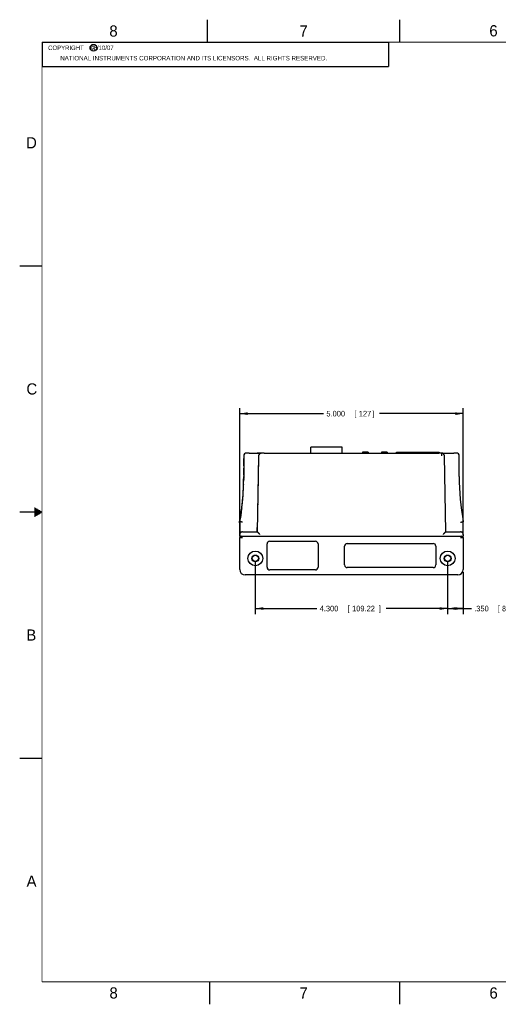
# Model space of a CAD drawing. Header units: inches. Extents: x 0 to 34, y 0 to 22.
# Tile 1 of 29: x 0 to 10.7, y 0 to 22. Entities that reach past the tile are written whole.
import ezdxf

# ---------------------------------------------------------------- set-up
doc = ezdxf.new("R2010")
doc.units = ezdxf.units.IN
doc.header["$LTSCALE"] = 1.87
doc.header["$MEASUREMENT"] = 0
doc.layers.get('0').update_dxf_attribs({"linetype": 'CONTINUOUS'})
doc.layers.add('DIMENSIONS', color=7, linetype='CONTINUOUS')
doc.styles.get("Standard").update_dxf_attribs({"font": 'txt', "width": 0.8})
doc.dimstyles.new('DIMSTYLE_2', dxfattribs={"dimtxt": 0.125, "dimasz": 0.18, "dimexe": 0.18, "dimexo": 0.0625, "dimgap": 0.09, "dimtad": 0, "dimtih": 1, "dimtoh": 1, "dimdec": 3, "dimzin": 4, "dimdsep": 46, "dimtxsty": 'STANDARD', "dimblk": '_FILLED', "dimblk1": '_FILLED', "dimblk2": '_FILLED', "dimcen": 0.09, "dimadec": 0, "dimazin": 0, "dimtp": 0.01, "dimtm": 0.01, "dimtfac": 1, "dimtdec": 3, "dimtofl": 0, "dimtmove": 0, "dimatfit": 3, "dimldrblk": '_FILLED', "dimfxl": 1, "dimtolj": 1, "dimtzin": 4, "dimarcsym": 0})

# ---------------------------------------------------------------- blocks, each defined once
blk = doc.blocks.new('_FILLED')
at = {"color": 0, "linetype": 'BYBLOCK'}
blk.add_solid([(0, 0), (-1, 0.17), (-1, -0.17)], dxfattribs=at)
blk = doc.blocks.new('*D25')
at = {"layer": 'DIMENSIONS', "color": 2, "linetype": 'CONTINUOUS'}
for p, q in [((4.919, 10.492), (4.919, 13.323)), ((9.919, 10.492), (9.919, 13.323)), ((4.919, 13.198), (6.794, 13.198)), ((9.919, 13.198), (8.044, 13.198))]:
    blk.add_line(p, q, dxfattribs=at)
at = {"layer": 'DIMENSIONS', "color": 2, "linetype": 'CONTINUOUS', "xscale": 0.18, "yscale": 0.18, "zscale": 0.18, "rotation": 180}
blk.add_blockref('_FILLED', (4.919, 13.198), dxfattribs=at)
at = {"layer": 'DIMENSIONS', "color": 2, "linetype": 'CONTINUOUS', "xscale": 0.18, "yscale": 0.18, "zscale": 0.18}
blk.add_blockref('_FILLED', (9.919, 13.198), dxfattribs=at)
at = {"layer": 'DIMENSIONS', "color": 2, "linetype": 'CONTINUOUS', "width": 0.8}
for s, p in [('5.000', (6.857, 13.135)), ('[', (7.482, 13.135)), ('127', (7.582, 13.135)), (']', (7.882, 13.135))]:
    blk.add_text(s, height=0.125, dxfattribs=at).set_placement(p)
blk = doc.blocks.new('*D26')
at = {"layer": 'DIMENSIONS', "color": 2, "linetype": 'CONTINUOUS'}
for p, q in [((5.269, 9.9), (5.269, 8.718)), ((9.569, 9.9), (9.569, 8.718)), ((5.269, 8.843), (6.644, 8.843)), ((9.569, 8.843), (8.194, 8.843))]:
    blk.add_line(p, q, dxfattribs=at)
at = {"layer": 'DIMENSIONS', "color": 2, "linetype": 'CONTINUOUS', "xscale": 0.18, "yscale": 0.18, "zscale": 0.18, "rotation": 180}
blk.add_blockref('_FILLED', (5.269, 8.843), dxfattribs=at)
at = {"layer": 'DIMENSIONS', "color": 2, "linetype": 'CONTINUOUS', "xscale": 0.18, "yscale": 0.18, "zscale": 0.18}
blk.add_blockref('_FILLED', (9.569, 8.843), dxfattribs=at)
at = {"layer": 'DIMENSIONS', "color": 2, "linetype": 'CONTINUOUS', "width": 0.8}
for s, p in [('4.300', (6.707, 8.78)), ('[', (7.332, 8.78)), ('109.22', (7.432, 8.78)), (']', (8.032, 8.78))]:
    blk.add_text(s, height=0.125, dxfattribs=at).set_placement(p)
blk = doc.blocks.new('*D45')
at = {"layer": 'DIMENSIONS', "color": 2, "linetype": 'CONTINUOUS'}
for p, q in [((9.569, 9.9), (9.569, 8.718)), ((9.919, 9.655), (9.919, 8.718)), ((9.569, 8.843), (9.744, 8.843)), ((9.919, 8.843), (9.744, 8.843)), ((9.744, 8.843), (10.1, 8.843))]:
    blk.add_line(p, q, dxfattribs=at)
at = {"layer": 'DIMENSIONS', "color": 2, "linetype": 'CONTINUOUS', "xscale": 0.18, "yscale": 0.18, "zscale": 0.18, "rotation": 180}
blk.add_blockref('_FILLED', (9.569, 8.843), dxfattribs=at)
at = {"layer": 'DIMENSIONS', "color": 2, "linetype": 'CONTINUOUS', "xscale": 0.18, "yscale": 0.18, "zscale": 0.18}
blk.add_blockref('_FILLED', (9.919, 8.843), dxfattribs=at)
at = {"layer": 'DIMENSIONS', "color": 2, "linetype": 'CONTINUOUS', "width": 0.8}
for s, p in [('.350', (10.162, 8.78)), ('[', (10.687, 8.78)), ('8.89', (10.787, 8.78)), (']', (11.187, 8.78))]:
    blk.add_text(s, height=0.125, dxfattribs=at).set_placement(p)

msp = doc.modelspace()

# ---------------------------------------------------------------- linework, layer by layer
at = {"color": 2, "linetype": 'CONTINUOUS'}
for p, q in [((4.2, 21.5), (4.2, 22)), ((8.5, 21.5), (8.5, 22)), ((0.5, 21.5), (8.25, 21.5)), ((0.5, 21.5), (0.5, 20.9531)), ((8.25, 21.5), (8.25, 20.9531)), ((0.5, 20.9531), (8.25, 20.9531)), ((0, 16.5), (0.5, 16.5)), ((0.5, 11), (0, 11)), ((0.3303, 11.09), (0.3441, 11.09)), ((0.3303, 11.08), (0.3614, 11.08)), ((0.3303, 11.07), (0.3788, 11.07)), ((0.3303, 11.06), (0.3961, 11.06)), ((0.3303, 11.05), (0.4134, 11.05)), ((0.3303, 11.04), (0.4307, 11.04)), ((0.3303, 11.03), (0.448, 11.03)), ((0.3303, 11.02), (0.4654, 11.02)), ((0.3303, 11.01), (0.4827, 11.01)), ((0.3303, 10.99), (0.4827, 10.99)), ((0.3303, 10.98), (0.4654, 10.98)), ((0.3303, 10.97), (0.448, 10.97)), ((0.3303, 10.96), (0.4307, 10.96)), ((0.3303, 10.95), (0.4134, 10.95)), ((0.3303, 10.94), (0.3961, 10.94)), ((0.3303, 10.93), (0.3788, 10.93)), ((0.3303, 10.92), (0.3614, 10.92)), ((0.3303, 10.91), (0.3441, 10.91)), ((0, 5.5), (0.5, 5.5)), ((4.25, 0), (4.25, 0.5)), ((8.5, 0), (8.5, 0.5))]:
    msp.add_line(p, q, dxfattribs=at)
at = {"color": 7, "linetype": 'CONTINUOUS'}
for p, q in [((6.5082, 12.3173), (6.5082, 12.4479)), ((7.2137, 12.4479), (6.5082, 12.4479)), ((7.2137, 12.3173), (7.2137, 12.4479)), ((7.6682, 12.3371), (7.6682, 12.3173)), ((7.7932, 12.3371), (7.6682, 12.3371)), ((7.7932, 12.3371), (7.7932, 12.3173)), ((8.0932, 12.3381), (8.0932, 12.3173)), ((8.2182, 12.3381), (8.0932, 12.3381)), ((8.2182, 12.3381), (8.2182, 12.3173)), ((8.4263, 12.3371), (9.3831, 12.3371)), ((8.4264, 12.3173), (8.4264, 12.3371)), ((9.3831, 12.3371), (9.3831, 12.3173)), ((5.0085, 12.2553), (5.0085, 11.7943)), ((5.009, 12.2553), (5.0085, 12.2553)), ((5.0085, 12.1938), (5.0085, 12.1939)), ((5.0085, 12.1553), (5.0085, 12.1939)), ((5.0085, 12.1939), (5.0085, 12.1939)), ((5.0086, 12.1939), (5.0086, 12.1938)), ((5.0086, 12.1939), (5.0086, 12.1938)), ((5.0086, 12.1938), (5.0086, 12.154)), ((5.0086, 12.1938), (5.0086, 12.154)), ((5.0086, 12.1539), (5.0086, 12.0351)), ((5.0087, 12.154), (5.0087, 12.1939)), ((5.0087, 12.0353), (5.0087, 12.1539)), ((5.0089, 12.1546), (5.0089, 12.1939)), ((5.0089, 12.0351), (5.0089, 12.1546)), ((5.009, 12.2553), (5.009, 11.7943)), ((5.0702, 12.3173), (5.0707, 12.3173)), ((5.1292, 12.3173), (5.0707, 12.3173)), ((5.1308, 12.3173), (5.2826, 12.3173)), ((5.3405, 12.2563), (5.3109, 10.5588)), ((5.3942, 12.3173), (5.3128, 12.3173)), ((5.3404, 12.2563), (5.3393, 12.1948)), ((5.3393, 12.1948), (5.3393, 12.1948)), ((5.3405, 12.2563), (5.3404, 12.2563)), ((5.4022, 12.3173), (5.4021, 12.3173)), ((5.4623, 12.3173), (5.4022, 12.3173)), ((9.1016, 12.3174), (8.4264, 12.3174)), ((9.1016, 12.3173), (9.1016, 12.3174)), ((9.3831, 12.3174), (9.1213, 12.3174)), ((9.1213, 12.3173), (9.1213, 12.3174)), ((9.4358, 12.3173), (9.3754, 12.3173)), ((9.4358, 12.2574), (9.4358, 12.3173)), ((9.5274, 10.5588), (9.4977, 12.2563)), ((9.5553, 12.3173), (9.7072, 12.3173)), ((9.767, 12.3173), (9.7095, 12.3173)), ((9.7671, 12.3173), (9.767, 12.3173)), ((9.829, 11.7943), (9.829, 12.2553)), ((5.0085, 12.0352), (5.0085, 12.0751)), ((5.0085, 12.0351), (5.0085, 12.0352)), ((5.0085, 11.9808), (5.0085, 11.9808)), ((5.0085, 11.9422), (5.0085, 11.9808)), ((5.0085, 11.9808), (5.0085, 11.9808)), ((5.0086, 12.0751), (5.0086, 12.0351)), ((5.0086, 11.9808), (5.0086, 11.9807)), ((5.0086, 11.8223), (5.0086, 11.9808)), ((5.0086, 11.9807), (5.0086, 11.9409)), ((5.0087, 12.0351), (5.0087, 12.0353)), ((5.0087, 11.9808), (5.0087, 11.9807)), ((5.0087, 11.9807), (5.0087, 11.9409)), ((5.0087, 11.9409), (5.0087, 11.8222)), ((5.0089, 11.9416), (5.0089, 11.9808)), ((5.0089, 11.8222), (5.0089, 11.9416)), ((5.3365, 12.0362), (5.3356, 11.9818)), ((5.3356, 11.9818), (5.3356, 11.9818)), ((5.3366, 12.0362), (5.3365, 12.0362)), ((5.0085, 11.7943), (5.0071, 11.6882)), ((5.0084, 11.7678), (5.0084, 11.7679)), ((5.0084, 11.7679), (5.0085, 11.7679)), ((5.0084, 11.7678), (5.0084, 11.7678)), ((5.0085, 11.8223), (5.0085, 11.8622)), ((5.0085, 11.8222), (5.0085, 11.8223)), ((5.0086, 11.8621), (5.0086, 11.8222)), ((5.0086, 11.8222), (5.0086, 11.8223)), ((5.0088, 11.7679), (5.0089, 11.7679)), ((5.3328, 11.8232), (5.3319, 11.7688)), ((5.3319, 11.7688), (5.3319, 11.7688)), ((5.3329, 11.8232), (5.3328, 11.8232)), ((5.0035, 11.5556), (5.0035, 11.5557)), ((5.0035, 11.5557), (5.0036, 11.5557)), ((5.0058, 11.6098), (5.0057, 11.6098)), ((5.006, 11.6098), (5.0059, 11.6098)), ((5.3291, 11.6102), (5.3281, 11.5558)), ((5.3281, 11.5558), (5.3282, 11.5558)), ((5.3292, 11.6102), (5.3291, 11.6102)), ((4.9909, 11.3439), (4.991, 11.3439)), ((4.991, 11.3439), (4.9911, 11.3439)), ((4.9913, 11.3439), (4.9913, 11.3439)), ((4.9949, 11.3973), (4.9948, 11.3973)), ((4.995, 11.398), (4.9949, 11.3973)), ((4.9951, 11.3998), (4.995, 11.398)), ((4.9951, 11.398), (4.995, 11.3973)), ((4.995, 11.3973), (4.995, 11.3973)), ((4.9953, 11.4007), (4.9951, 11.398)), ((4.9953, 11.3973), (4.9952, 11.3973)), ((5.3254, 11.3972), (5.3244, 11.3428)), ((5.3244, 11.3428), (5.3244, 11.3428)), ((5.3254, 11.3972), (5.3254, 11.3972)), ((4.9624, 11.0671), (4.9422, 10.9226)), ((4.9654, 11.0929), (4.9624, 11.0671)), ((4.9704, 11.1324), (4.9704, 11.1325)), ((4.9704, 11.1325), (4.9704, 11.1324)), ((4.9704, 11.1325), (4.9704, 11.1325)), ((4.9705, 11.1325), (4.9706, 11.1325)), ((4.9708, 11.1325), (4.9709, 11.1325)), ((4.9763, 11.1846), (4.9762, 11.1846)), ((4.9766, 11.1846), (4.9766, 11.1846)), ((5.3217, 11.1842), (5.3207, 11.1298)), ((5.3207, 11.1298), (5.3207, 11.1298)), ((5.3217, 11.1842), (5.3217, 11.1842)), ((4.9422, 10.9226), (4.9185, 10.7793)), ((4.9421, 10.9214), (4.942, 10.9213)), ((4.942, 10.9214), (4.9421, 10.9214)), ((4.942, 10.9213), (4.942, 10.9213)), ((4.9422, 10.9214), (4.9423, 10.9214)), ((4.9498, 10.9716), (4.9497, 10.9716)), ((4.95, 10.9716), (4.9499, 10.9716)), ((5.3179, 10.9712), (5.317, 10.9168)), ((5.317, 10.9168), (5.317, 10.9168)), ((5.318, 10.9712), (5.3179, 10.9712)), ((4.9185, 10.7552), (4.9185, 10.7793)), ((4.9185, 10.755), (4.9185, 10.7552)), ((4.9186, 10.7552), (4.9186, 10.7793)), ((4.9186, 10.7793), (4.9186, 10.755)), ((4.9186, 10.7793), (4.9186, 10.7793)), ((4.9186, 10.755), (4.9186, 10.7552)), ((4.9187, 10.7793), (4.9187, 10.755)), ((4.9189, 10.755), (4.9189, 10.7793)), ((4.919, 10.7793), (4.9189, 10.755)), ((4.919, 10.7793), (4.919, 10.4939)), ((5.3108, 10.5588), (5.3142, 10.7582)), ((5.3143, 10.7582), (5.3142, 10.7582)), ((9.919, 10.4983), (9.919, 10.7793)), ((4.9191, 10.4293), (4.9157, 10.4293)), ((4.9185, 10.4972), (4.9185, 10.4593)), ((4.9185, 10.4593), (9.9191, 10.4593)), ((4.9191, 10.4939), (4.919, 10.4939)), ((4.9191, 10.4593), (4.9191, 10.4939)), ((4.9191, 9.7178), (4.9191, 10.4293)), ((4.9802, 10.5559), (5.3109, 10.5588)), ((5.5918, 10.3458), (6.6118, 10.3458)), ((9.5274, 10.5588), (9.8577, 10.5559)), ((9.8623, 10.5556), (9.8574, 10.5559)), ((9.9191, 10.4939), (9.9191, 10.4593)), ((9.9191, 10.4293), (9.9191, 9.7178)), ((5.5318, 9.7658), (5.5318, 10.2858)), ((6.6718, 10.2858), (6.6718, 9.7658)), ((7.2658, 9.8163), (7.2658, 10.2363)), ((7.3258, 10.2963), (9.2458, 10.2963)), ((9.3058, 10.2363), (9.3058, 9.8163)), ((4.9157, 9.7178), (4.9191, 9.7178)), ((6.6118, 9.7058), (5.5918, 9.7058)), ((9.2458, 9.7563), (7.3258, 9.7563)), ((9.7941, 9.5928), (5.0407, 9.5928))]:
    msp.add_line(p, q, dxfattribs=at)
at = {"color": 7, "linetype": 'CONTINUOUS', "const_width": 0.02}
for points in [[(0.5, 21.5), (0.5, 0.5)], [(33.5, 21.5), (0.5, 21.5)], [(0.5, 0.5), (33.5, 0.5)]]:
    msp.add_lwpolyline(points, dxfattribs=at)
at = {"color": 7, "linetype": 'CONTINUOUS'}
for points in [[(5.0086, 11.7287), (5.0082, 11.7028), (5.008, 11.6882)], [(4.9808, 10.5559), (4.9759, 10.5556), (4.9711, 10.555), (4.9663, 10.554), (4.9616, 10.5527), (4.957, 10.5509), (4.9525, 10.5488), (4.9483, 10.5464), (4.9443, 10.5437), (4.9405, 10.5406), (4.9369, 10.5373), (4.9336, 10.5337), (4.9306, 10.5298), (4.928, 10.5257), (4.9256, 10.5215), (4.9236, 10.517), (4.922, 10.5124), (4.9207, 10.5077), (4.9198, 10.503), (4.9193, 10.4981), (4.9191, 10.4939)], [(9.9103, 10.5257), (9.9076, 10.5298), (9.9046, 10.5337), (9.9014, 10.5373), (9.8978, 10.5406), (9.894, 10.5437), (9.89, 10.5464), (9.8857, 10.5488), (9.8813, 10.5509), (9.8767, 10.5527), (9.872, 10.554), (9.8672, 10.555), (9.8623, 10.5556)], [(9.9191, 10.4939), (9.919, 10.4981), (9.9185, 10.503), (9.9176, 10.5077), (9.9163, 10.5124), (9.9146, 10.517), (9.9126, 10.5215), (9.9103, 10.5257)]]:
    msp.add_lwpolyline(points, dxfattribs=at)
at = {"color": 2, "linetype": 'CONTINUOUS'}
msp.add_circle((1.6484, 21.3727), 0.0754, dxfattribs=at)
at = {"color": 7, "linetype": 'CONTINUOUS'}
for centre, radius in [((5.2692, 9.9628), 0.165), ((9.5692, 9.9628), 0.165), ((5.2691, 9.9628), 0.0755), ((5.2691, 9.9628), 0.075), ((5.2691, 9.9628), 0.069), ((9.5691, 9.9628), 0.0755), ((9.5691, 9.9628), 0.075), ((9.5691, 9.9628), 0.069)]:
    msp.add_circle(centre, radius, dxfattribs=at)
for centre, radius, start, end in [((5.0705, 12.2553), 0.062, 90.18608, 180), ((5.0285, 12.1939), 0.02, 180.21179, 185.52768), ((5.0286, 12.1939), 0.02, 180, 184.65173), ((5.0286, 12.1939), 0.02, 182.57868, 186.36909), ((5.0285, 12.1939), 0.02, 186.46689, 188.139), ((5.0286, 12.1939), 0.02, 188.23513, 189.67788), ((5.0286, 12.1939), 0.02, 189.14838, 190.602), ((5.0289, 12.1939), 0.02, 180, 183.89595), ((5.0287, 12.1939), 0.02, 186.76421, 188.18975), ((5.0285, 12.1939), 0.02, 190.901, 192.08774), ((5.071, 12.2553), 0.062, 89.98848, 180), ((5.3593, 12.1945), 0.02, 179, 184.08658), ((5.4024, 12.2553), 0.062, 90.24195, 179), ((5.4025, 12.2553), 0.062, 90, 179), ((9.4358, 12.2553), 0.062, 1, 89.96124), ((9.767, 12.2553), 0.062, 0, 89.95994), ((5.0285, 12.0351), 0.02, 174.4997, 180), ((5.0285, 11.9808), 0.02, 180.20777, 185.67567), ((5.0285, 12.0351), 0.02, 171.84571, 173.49717), ((5.0286, 12.0351), 0.02, 173.61361, 177.44811), ((5.0286, 12.0351), 0.02, 175.40371, 180), ((5.0286, 11.9808), 0.02, 180, 184.6504), ((5.0286, 11.9808), 0.02, 182.5812, 186.36913), ((5.0285, 11.9808), 0.02, 186.51754, 188.18951), ((5.0286, 12.0351), 0.02, 169.4198, 170.86532), ((5.0286, 11.9808), 0.02, 188.2347, 189.70292), ((5.0286, 11.9808), 0.02, 189.14926, 190.62804), ((5.0287, 12.0351), 0.02, 171.80472, 173.22334), ((5.0289, 12.0351), 0.02, 176.12218, 180), ((5.0289, 11.9808), 0.02, 180, 183.97256), ((5.0287, 11.9808), 0.02, 186.76431, 188.21519), ((5.0285, 11.9808), 0.02, 190.95183, 192.13382), ((5.3556, 11.9815), 0.02, 179, 184.16418), ((5.3565, 12.0359), 0.02, 173.91344, 179), ((-0.7595, 11.7943), 5.7685, 349.86601, 360), ((-0.76, 11.7943), 5.7685, 358.16711, 359.7372), ((-0.7599, 11.7943), 5.7685, 358.16711, 359.73765), ((-0.7598, 11.7943), 5.7685, 358.16711, 359.73765), ((-0.7597, 11.7943), 5.7685, 358.16711, 359.73765), ((-0.7596, 11.7943), 5.7685, 358.16711, 359.73765), ((5.0284, 11.7678), 0.02, 179.94705, 185.53292), ((5.0285, 11.8222), 0.02, 174.34821, 180), ((5.0284, 11.7678), 0.02, 186.29832, 187.96186), ((5.0285, 11.8222), 0.02, 171.79594, 173.44718), ((5.0286, 11.8222), 0.02, 175.40548, 180), ((5.0286, 11.7678), 0.02, 179.73765, 184.35783), ((5.0285, 11.7678), 0.02, 184.64082, 186.10295), ((5.0286, 11.8222), 0.02, 170.30961, 171.77002), ((5.0288, 11.7678), 0.02, 179.73765, 183.76492), ((5.0287, 11.7678), 0.02, 186.4967, 187.96382), ((5.0286, 11.7678), 0.02, 187.9569, 189.44122), ((5.0287, 11.8222), 0.02, 171.77896, 173.22247), ((5.0289, 11.8222), 0.02, 176.0459, 180), ((5.3519, 11.7685), 0.02, 179, 184.24178), ((5.3528, 11.8229), 0.02, 173.83582, 179), ((15.5974, 11.7943), 5.7685, 180, 190.13466), ((-0.76, 11.7943), 5.7685, 356.05367, 357.6295), ((-0.7598, 11.7943), 5.7685, 356.05367, 357.62996), ((-0.7599, 11.7943), 5.7685, 356.05371, 357.62995), ((-0.7597, 11.7943), 5.7685, 356.05368, 357.62995), ((-0.7596, 11.7943), 5.7685, 356.05367, 357.62996), ((5.0236, 11.5549), 0.02, 180.13856, 184.02732), ((5.0237, 11.5549), 0.02, 177.62996, 182.13947), ((5.0238, 11.5549), 0.02, 184.40958, 185.86717), ((5.0239, 11.5549), 0.02, 177.62996, 181.63171), ((5.0255, 11.6091), 0.02, 172.34777, 178.1671), ((5.0256, 11.6091), 0.02, 177.16213, 178.1671), ((5.0255, 11.6091), 0.02, 169.91875, 171.5992), ((5.0256, 11.6091), 0.02, 171.82, 175.56794), ((5.0257, 11.6091), 0.02, 173.48867, 178.1671), ((5.0259, 11.6091), 0.02, 174.05973, 178.1671), ((5.0255, 11.6091), 0.02, 166.00485, 167.14554), ((5.0256, 11.6091), 0.02, 167.50208, 169.02384), ((5.0258, 11.6091), 0.02, 169.92792, 171.42232), ((5.3481, 11.5555), 0.02, 179, 184.31938), ((5.3491, 11.6099), 0.02, 173.75819, 179), ((-0.76, 11.7943), 5.7685, 353.93276, 355.52245), ((-0.7598, 11.7943), 5.7685, 353.93276, 355.52245), ((-0.7599, 11.7943), 5.7685, 353.93286, 355.52243), ((-0.7597, 11.7943), 5.7685, 353.93279, 355.52243), ((-0.7596, 11.7943), 5.7685, 353.93276, 355.52245), ((5.0108, 11.3424), 0.02, 175.52244, 181.41466), ((5.0109, 11.3424), 0.02, 178.11257, 181.85382), ((5.011, 11.3424), 0.02, 175.52244, 180.23075), ((5.011, 11.3424), 0.02, 182.24676, 183.78759), ((5.0112, 11.3424), 0.02, 175.52244, 179.76429), ((5.0148, 11.3959), 0.02, 170.26045, 176.05366), ((5.0149, 11.3959), 0.02, 175.60287, 176.05366), ((5.0149, 11.3959), 0.02, 169.65992, 173.56265), ((5.0149, 11.3959), 0.02, 171.57701, 176.05366), ((5.0151, 11.3959), 0.02, 172.0566, 176.05366), ((5.0149, 11.3959), 0.02, 165.48769, 166.31002), ((5.0148, 11.3959), 0.02, 163.77079, 163.97614), ((5.3444, 11.3425), 0.02, 179, 184.39698), ((5.3454, 11.3969), 0.02, 173.68057, 179), ((-0.76, 11.7943), 5.7685, 351.80137, 353.40654), ((-0.7599, 11.7943), 5.7685, 351.80155, 353.41223), ((-0.7598, 11.7943), 5.7685, 351.80137, 353.41225), ((-0.7597, 11.7943), 5.7685, 351.80143, 353.41223), ((-0.7596, 11.7943), 5.7685, 351.80137, 353.41225), ((4.9903, 11.1302), 0.02, 173.55797, 179.39016), ((4.9903, 11.1302), 0.02, 180.10401, 181.76359), ((4.9903, 11.1302), 0.02, 184.45796, 185.68623), ((4.9904, 11.1302), 0.02, 173.41224, 178.02342), ((4.9904, 11.1302), 0.02, 175.91243, 179.7663), ((4.9904, 11.1302), 0.02, 181.60104, 183.143), ((4.9904, 11.1302), 0.02, 182.48415, 184.03827), ((4.9905, 11.1302), 0.02, 180.13998, 181.66632), ((4.9907, 11.1302), 0.02, 173.41224, 177.61835), ((4.9961, 11.1824), 0.02, 167.97939, 173.93275), ((4.9962, 11.1824), 0.02, 169.33099, 173.93275), ((4.9962, 11.1824), 0.02, 173.77333, 173.93275), ((4.9964, 11.1824), 0.02, 169.76475, 173.93275), ((5.3407, 11.1295), 0.02, 179, 184.47458), ((5.3417, 11.1839), 0.02, 173.60295, 179), ((-0.76, 11.7943), 5.7685, 349.86981, 351.29077), ((-0.7598, 11.7943), 5.7685, 349.86568, 351.29074), ((-0.7599, 11.7943), 5.7685, 349.86896, 351.29646), ((-0.7597, 11.7943), 5.7685, 349.86971, 351.29646), ((-0.7596, 11.7943), 5.7685, 349.86568, 351.29074), ((4.9618, 10.9183), 0.02, 171.4441, 177.36146), ((4.9618, 10.9183), 0.02, 178.04313, 179.67128), ((4.9618, 10.9183), 0.02, 182.82392, 183.62791), ((4.9619, 10.9183), 0.02, 173.69392, 177.67633), ((4.9619, 10.9183), 0.02, 180.9774, 181.84171), ((4.962, 10.9183), 0.02, 171.29647, 175.81904), ((4.962, 10.9183), 0.02, 180.18477, 180.98403), ((4.9621, 10.9183), 0.02, 178.02749, 179.53605), ((4.9622, 10.9183), 0.02, 171.29647, 175.46166), ((4.9693, 10.9688), 0.02, 165.8467, 171.80136), ((4.9695, 10.9688), 0.02, 167.0641, 171.80136), ((4.9694, 10.9688), 0.02, 165.48983, 169.27725), ((4.9697, 10.9688), 0.02, 167.46135, 171.80136), ((5.337, 10.9165), 0.02, 179, 184.55219), ((5.3379, 10.9709), 0.02, 173.52533, 179), ((-0.76, 11.7943), 5.7685, 349.86568, 349.869), ((4.9385, 10.755), 0.02, 173.90809, 180), ((4.9385, 10.755), 0.02, 171.52181, 173.21449), ((4.9386, 10.755), 0.02, 173.61368, 177.55602), ((4.9386, 10.755), 0.02, 175.28858, 180), ((4.9386, 10.755), 0.02, 169.88812, 171.77008), ((4.9385, 10.755), 0.02, 167.43703, 168.8339), ((4.9386, 10.755), 0.02, 169.01604, 169.30174), ((4.9387, 10.755), 0.02, 171.38781, 173.2607), ((4.9389, 10.755), 0.02, 174.67214, 180), ((5.3342, 10.7579), 0.02, 173.4477, 179), ((4.9811, 10.4939), 0.062, 90.81749, 180), ((4.9491, 10.4293), 0.03, 89.98831, 180), ((4.9811, 10.4939), 0.062, 90.43218, 90.56454), ((5.5918, 10.2858), 0.06, 90, 180), ((6.6118, 10.2858), 0.06, 0, 90), ((9.8571, 10.4939), 0.062, 0, 89.5), ((9.8891, 10.4293), 0.03, 0, 89.98831), ((7.3258, 10.2363), 0.06, 90, 180), ((9.2458, 10.2363), 0.06, 0, 90), ((5.0441, 9.7178), 0.125, 180, 270), ((5.5918, 9.7658), 0.06, 180, 270), ((6.6118, 9.7658), 0.06, 270, 360), ((7.3258, 9.8163), 0.06, 180, 270), ((9.2458, 9.8163), 0.06, 270, 360), ((9.7941, 9.7178), 0.125, 270, 360)]:
    msp.add_arc(centre, radius, start, end, dxfattribs=at)
for points, knots in [([(5.1292, 12.3173), (5.1294, 12.3173), (5.13, 12.3173), (5.1305, 12.3173), (5.1308, 12.3173)], [0, 0, 0, 0, 0.4986373, 1, 1, 1, 1]), ([(5.2826, 12.3173), (5.2848, 12.3173), (5.2894, 12.3173), (5.2965, 12.3173), (5.3042, 12.3173), (5.312, 12.3173), (5.3198, 12.3173), (5.3274, 12.3173), (5.3347, 12.3173), (5.3419, 12.3173), (5.3487, 12.3173), (5.3552, 12.3173), (5.3615, 12.3173), (5.3673, 12.3173), (5.3728, 12.3173), (5.3778, 12.3173), (5.3825, 12.3173), (5.3866, 12.3173), (5.3903, 12.3173), (5.3935, 12.3173), (5.3963, 12.3173), (5.3985, 12.3173), (5.4002, 12.3173), (5.4013, 12.3173), (5.4019, 12.3173), (5.4021, 12.3173)], [0, 0, 0, 0, 0.0547191, 0.1153358, 0.1797261, 0.2458642, 0.3116432, 0.3754257, 0.4370475, 0.4966367, 0.5540927, 0.6090033, 0.6610911, 0.7101106, 0.7559011, 0.7983019, 0.837101, 0.8721003, 0.9030743, 0.9299961, 0.9528764, 0.9715577, 0.9856168, 0.9949698, 1, 1, 1, 1]), ([(5.4644, 12.3173), (5.4641, 12.3173), (5.4634, 12.3173), (5.4627, 12.3173), (5.4623, 12.3173)], [0, 0, 0, 0, 0.5019604, 1, 1, 1, 1]), ([(5.4644, 12.3173), (5.8988, 12.3173), (6.7675, 12.3173), (8.0706, 12.3173), (8.9394, 12.3173), (9.3738, 12.3173)], [0, 0, 0, 0, 0.3333302, 0.6666646, 1, 1, 1, 1]), ([(9.3738, 12.3173), (9.3741, 12.3173), (9.3746, 12.3173), (9.3751, 12.3173), (9.3753, 12.3173)], [0, 0, 0, 0, 0.5088912, 1, 1, 1, 1]), ([(9.436, 12.3173), (9.4362, 12.3173), (9.4367, 12.3173), (9.4378, 12.3173), (9.4395, 12.3173), (9.4417, 12.3173), (9.4444, 12.3173), (9.4477, 12.3173), (9.4513, 12.3173), (9.4555, 12.3173), (9.4601, 12.3173), (9.4652, 12.3173), (9.4706, 12.3173), (9.4765, 12.3173), (9.4827, 12.3173), (9.4892, 12.3173), (9.4961, 12.3173), (9.5032, 12.3173), (9.5106, 12.3173), (9.5182, 12.3173), (9.5259, 12.3173), (9.5338, 12.3173), (9.5414, 12.3173), (9.5485, 12.3173), (9.5531, 12.3173), (9.5553, 12.3173)], [0, 0, 0, 0, 0.0046241, 0.0139426, 0.02797, 0.0466244, 0.0694838, 0.0963906, 0.1273548, 0.1623499, 0.2011504, 0.2435584, 0.2893617, 0.3383994, 0.3905111, 0.4454509, 0.5029415, 0.5625702, 0.6242366, 0.6880689, 0.7539025, 0.8200986, 0.8845483, 0.9452241, 1, 1, 1, 1]), ([(9.7072, 12.3173), (9.7075, 12.3173), (9.7083, 12.3173), (9.7091, 12.3173), (9.7095, 12.3173)], [0, 0, 0, 0, 0.5010639, 1, 1, 1, 1]), ([(5.0085, 11.9808), (5.0085, 11.9808), (5.0085, 11.9808), (5.0085, 11.9808), (5.0086, 11.9808)], [0, 0, 0, 0, 0.5000005, 1, 1, 1, 1]), ([(5.0086, 11.8222), (5.0086, 11.8222), (5.0086, 11.8222), (5.0085, 11.8222), (5.0085, 11.8222)], [0, 0, 0, 0, 0.4999931, 1, 1, 1, 1]), ([(5.0085, 11.7943), (5.0085, 11.7943), (5.0086, 11.7943), (5.0088, 11.7943), (5.0089, 11.7943), (5.009, 11.7943)], [0, 0, 0, 0, 0.3333349, 0.6666659, 1, 1, 1, 1]), ([(5.0036, 11.5557), (5.0036, 11.5557), (5.0036, 11.5557), (5.0036, 11.5557), (5.0036, 11.5557)], [0, 0, 0, 0, 0.665016, 1, 1, 1, 1]), ([(5.0056, 11.6098), (5.0056, 11.6098), (5.0056, 11.6098), (5.0056, 11.6098), (5.0056, 11.6098)], [0, 0, 0, 0, 0.4999999, 1, 1, 1, 1]), ([(4.9704, 11.1325), (4.9704, 11.1325), (4.9705, 11.1325), (4.9705, 11.1325), (4.9705, 11.1325)], [0, 0, 0, 0, 0.3386215, 1, 1, 1, 1]), ([(4.9421, 10.9214), (4.9421, 10.9214), (4.9421, 10.9214), (4.9421, 10.9214), (4.9421, 10.9214)], [0, 0, 0, 0, 0.5000001, 1, 1, 1, 1]), ([(4.9496, 10.9716), (4.9496, 10.9716), (4.9496, 10.9716), (4.9495, 10.9716), (4.9495, 10.9716)], [0, 0, 0, 0, 0.2386148, 1, 1, 1, 1]), ([(4.9186, 10.755), (4.9186, 10.755), (4.9185, 10.755), (4.9185, 10.755), (4.9185, 10.755)], [0, 0, 0, 0, 0.4999977, 1, 1, 1, 1]), ([(4.9189, 10.7793), (4.9188, 10.7793), (4.9188, 10.7793), (4.9188, 10.7793), (4.9188, 10.7793)], [0, 0, 0, 0, 0.9021626, 1, 1, 1, 1]), ([(4.9788, 10.7749), (4.9773, 10.775), (4.9741, 10.7753), (4.9695, 10.7757), (4.9648, 10.7761), (4.9603, 10.7765), (4.9559, 10.7769), (4.9516, 10.7772), (4.9475, 10.7775), (4.9436, 10.7778), (4.9399, 10.7781), (4.9365, 10.7784), (4.9333, 10.7786), (4.9304, 10.7788), (4.9278, 10.779), (4.9256, 10.7791), (4.9236, 10.7792), (4.922, 10.7793), (4.9207, 10.7793), (4.9198, 10.7794), (4.9193, 10.7793), (4.919, 10.7793), (4.919, 10.7793)], [0, 0, 0, 0, 0.0786095, 0.1573107, 0.2348424, 0.3109749, 0.3850251, 0.4565271, 0.5251225, 0.5902902, 0.6518226, 0.7092303, 0.7622143, 0.810508, 0.8537373, 0.8917675, 0.924305, 0.9511913, 0.9722858, 0.98743, 0.9965968, 1, 1, 1, 1]), ([(9.8591, 10.7749), (9.8607, 10.775), (9.8638, 10.7753), (9.8685, 10.7757), (9.8732, 10.7761), (9.8777, 10.7765), (9.8821, 10.7769), (9.8864, 10.7772), (9.8905, 10.7775), (9.8944, 10.7778), (9.8981, 10.7781), (9.9015, 10.7784), (9.9047, 10.7786), (9.9075, 10.7788), (9.9101, 10.779), (9.9124, 10.7791), (9.9143, 10.7792), (9.916, 10.7793), (9.9172, 10.7793), (9.9181, 10.7794), (9.9186, 10.7793), (9.919, 10.7793), (9.919, 10.7793)], [0, 0, 0, 0, 0.0786621, 0.1574136, 0.2349905, 0.3111631, 0.3852467, 0.4567774, 0.5253942, 0.5905777, 0.6521198, 0.7095295, 0.7625114, 0.8107951, 0.8540084, 0.8920167, 0.9245253, 0.9513781, 0.9724326, 0.9875315, 0.9966493, 1, 1, 1, 1]), ([(4.9205, 10.4279), (4.9206, 10.4278), (4.921, 10.4278), (4.9217, 10.4277), (4.9228, 10.4276), (4.9242, 10.4275), (4.926, 10.4275), (4.9281, 10.4274), (4.9306, 10.4273), (4.9333, 10.4272), (4.9363, 10.4272), (4.9397, 10.4271), (4.9432, 10.4271), (4.947, 10.427), (4.9511, 10.427), (4.9553, 10.4269), (4.9596, 10.4269), (4.9641, 10.4269), (4.9688, 10.4268), (4.9735, 10.4268), (4.9782, 10.4268), (4.9814, 10.4268), (4.983, 10.4268)], [0, 0, 0, 0, 0.0058171, 0.0174023, 0.0347456, 0.0577598, 0.0863155, 0.1202478, 0.1593591, 0.2034205, 0.2521737, 0.3053319, 0.362582, 0.4235865, 0.4879856, 0.5553997, 0.6254314, 0.6976677, 0.7716828, 0.8470403, 0.9232959, 1, 1, 1, 1]), ([(5.3718, 10.4995), (5.3699, 10.5013), (5.3662, 10.5051), (5.3607, 10.5106), (5.3553, 10.516), (5.3501, 10.5212), (5.3452, 10.526), (5.3406, 10.5306), (5.3363, 10.5348), (5.3324, 10.5387), (5.3288, 10.5422), (5.3256, 10.5453), (5.3228, 10.548), (5.3203, 10.5504), (5.3181, 10.5524), (5.3163, 10.5542), (5.3147, 10.5556), (5.3135, 10.5567), (5.3125, 10.5576), (5.3117, 10.5582), (5.3113, 10.5586), (5.311, 10.5588), (5.3109, 10.5588)], [0, 0, 0, 0, 0.0942483, 0.1866808, 0.2762892, 0.3621824, 0.443923, 0.5206683, 0.5915831, 0.6561789, 0.7146338, 0.7669366, 0.8131792, 0.8536415, 0.8886056, 0.918257, 0.9429256, 0.9628511, 0.9783378, 0.9895639, 0.9967275, 1, 1, 1, 1]), ([(9.5274, 10.5588), (9.5273, 10.5588), (9.527, 10.5586), (9.5265, 10.5582), (9.5258, 10.5576), (9.5248, 10.5567), (9.5235, 10.5556), (9.522, 10.5542), (9.5201, 10.5524), (9.518, 10.5504), (9.5155, 10.548), (9.5127, 10.5453), (9.5095, 10.5422), (9.5059, 10.5387), (9.502, 10.5348), (9.4977, 10.5306), (9.4931, 10.526), (9.4882, 10.5212), (9.483, 10.516), (9.4776, 10.5106), (9.4721, 10.5051), (9.4684, 10.5013), (9.4665, 10.4995)], [0, 0, 0, 0, 0.0032444, 0.0103865, 0.0215931, 0.0370644, 0.0569741, 0.081624, 0.1112615, 0.1462108, 0.1866733, 0.2329094, 0.2852108, 0.3436712, 0.4082783, 0.4792051, 0.555967, 0.6377266, 0.7236458, 0.8132812, 0.9057359, 1, 1, 1, 1]), ([(9.8553, 10.4268), (9.8569, 10.4268), (9.8601, 10.4268), (9.8649, 10.4268), (9.8696, 10.4268), (9.8742, 10.4269), (9.8787, 10.4269), (9.883, 10.4269), (9.8872, 10.427), (9.8913, 10.427), (9.8951, 10.4271), (9.8986, 10.4271), (9.9019, 10.4272), (9.905, 10.4272), (9.9077, 10.4273), (9.9102, 10.4274), (9.9123, 10.4275), (9.9141, 10.4275), (9.9155, 10.4276), (9.9166, 10.4277), (9.9173, 10.4278), (9.9176, 10.4278), (9.9177, 10.4279)], [0, 0, 0, 0, 0.0767557, 0.1530582, 0.2284578, 0.3025099, 0.3747778, 0.4448356, 0.5122701, 0.5766839, 0.6376971, 0.6949501, 0.7481052, 0.7968494, 0.8408959, 0.8799865, 0.9138925, 0.9424163, 0.9653934, 0.9826946, 0.994233, 1, 1, 1, 1])]:
    msp.add_open_spline(points, degree=3, knots=knots, dxfattribs=at)
for points in [[(5.4021, 12.3173), (5.4021, 12.3173), (5.4021, 12.3173), (5.4021, 12.3173)], [(5.0086, 11.9808), (5.0086, 11.9808), (5.0086, 11.9808), (5.0086, 11.9808)], [(5.0085, 11.8222), (5.0085, 11.8222), (5.0085, 11.8222), (5.0085, 11.8222)], [(5.0036, 11.5557), (5.0036, 11.5557), (5.0036, 11.5557), (5.0036, 11.5557)], [(5.0036, 11.5557), (5.0036, 11.5557), (5.0036, 11.5557), (5.0037, 11.5557)], [(5.0056, 11.6098), (5.0056, 11.6098), (5.0055, 11.6098), (5.0055, 11.6098)], [(4.9704, 11.1325), (4.9704, 11.1325), (4.9704, 11.1325), (4.9704, 11.1325)], [(4.9188, 10.7805), (4.9187, 10.7802), (4.9186, 10.78), (4.9185, 10.7797)], [(4.9187, 10.7797), (4.9187, 10.7799), (4.9188, 10.7802), (4.9189, 10.7804)], [(4.9188, 10.7806), (4.9188, 10.7806), (4.9188, 10.7806), (4.9188, 10.7805)], [(4.9188, 10.7805), (4.9188, 10.7805), (4.9188, 10.7805), (4.9188, 10.7805)], [(4.9191, 10.7803), (4.919, 10.7801), (4.919, 10.7799), (4.9189, 10.7796)], [(4.9192, 10.7804), (4.9191, 10.7804), (4.9191, 10.7804), (4.9191, 10.7803)], [(4.9192, 10.781), (4.9192, 10.781), (4.9193, 10.781), (4.9193, 10.7811)], [(4.9192, 10.7805), (4.9192, 10.7804), (4.9192, 10.7804), (4.9192, 10.7804)], [(4.9193, 10.7814), (4.9193, 10.7814), (4.9193, 10.7814), (4.9193, 10.7814)], [(4.9421, 10.9214), (4.9421, 10.9214), (4.9421, 10.9214), (4.9422, 10.9214)], [(4.9496, 10.9716), (4.9496, 10.9716), (4.9496, 10.9716), (4.9496, 10.9716)], [(4.9185, 10.7797), (4.9185, 10.7797), (4.9185, 10.7797), (4.9185, 10.7796)], [(4.9185, 10.7796), (4.9185, 10.7796), (4.9185, 10.7796), (4.9185, 10.7796)], [(4.9185, 10.755), (4.9185, 10.755), (4.9185, 10.755), (4.9185, 10.755)], [(4.9187, 10.7796), (4.9187, 10.7796), (4.9187, 10.7796), (4.9187, 10.7797)], [(4.9188, 10.7793), (4.9188, 10.7793), (4.9187, 10.7793), (4.9187, 10.7793)]]:
    msp.add_open_spline(points, degree=3, dxfattribs=at)

# ---------------------------------------------------------------- texts
at = {"color": 2, "linetype": 'CONTINUOUS'}
for s, height, p in [('8', 0.25, (2.0046, 21.6213)), ('7', 0.25, (6.2556, 21.6243)), ('6', 0.25, (10.5012, 21.6272)), ('c', 0.1, (1.599, 21.3388)), ('NATIONAL INSTRUMENTS CORPORATION AND ITS LICENSORS.  ALL RIGHTS RESERVED.', 0.1, (0.9071, 21.0911)), ('D', 0.25, (0.1424, 19.125)), ('C', 0.25, (0.1508, 13.6246)), ('B', 0.25, (0.1484, 8.1257)), ('A', 0.25, (0.1541, 2.6261)), ('8', 0.25, (2.0074, 0.1291)), ('7', 0.25, (6.2553, 0.1287)), ('6', 0.25, (10.5033, 0.1284))]:
    msp.add_text(s, height=height, dxfattribs=at).set_placement(p)
at = {"color": 2, "linetype": 'CONTINUOUS', "insert": (0.5625, 21.4219), "char_height": 0.1, "width": 1.84, "attachment_point": 1}
msp.add_mtext('  COPYRIGHT    08/10/07', dxfattribs=at)

# ---------------------------------------------------------------- dimensions: what is measured, and where the dimension line sits
at = {"layer": 'DIMENSIONS', "color": 2, "linetype": 'CONTINUOUS'}
for base, p1, p2, picture, middle in [((9.9191, 13.1979), (4.9191, 10.4918), (9.9191, 10.4918), '*D25', (7.4191, 13.1979)), ((9.5691, 8.8428), (5.2691, 9.9003), (9.5691, 9.9003), '*D26', (7.4191, 8.8428))]:
    dim = msp.add_linear_dim(base=base, p1=p1, p2=p2, dimstyle='DIMSTYLE_2', dxfattribs=at)
    dim.commit()
    dim.dimension.update_dxf_attribs({"geometry": picture, "text_midpoint": middle, "dimtype": 160})
dim = msp.add_linear_dim(base=(9.5691, 8.8428), p1=(9.9191, 9.6553), p2=(9.5691, 9.9003), angle=180, dimstyle='DIMSTYLE_2', dxfattribs=at)
dim.commit()
dim.dimension.update_dxf_attribs({"geometry": '*D45', "text_midpoint": (10.7249, 8.8428), "dimtype": 160})

doc.saveas('drawing.dxf')
